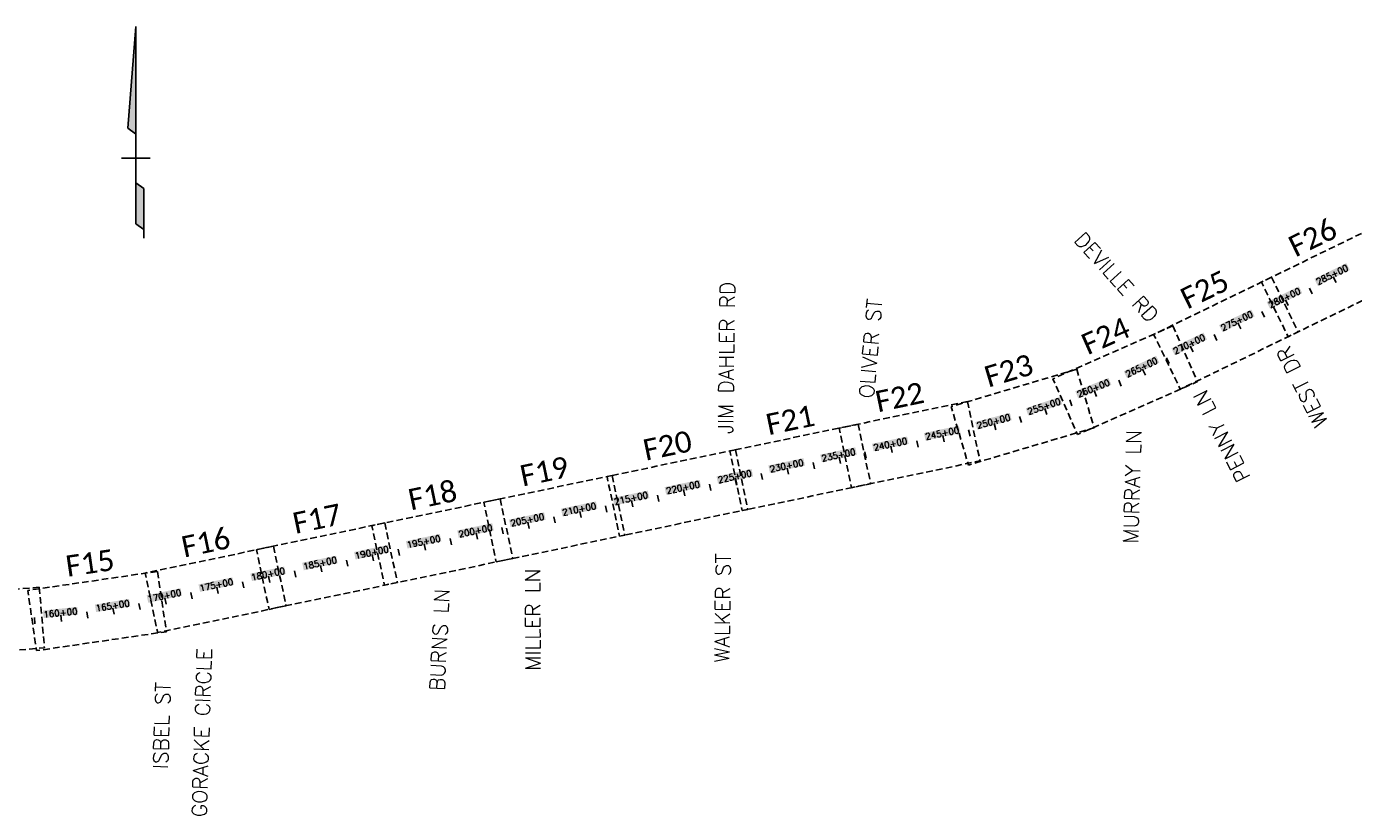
# Model space of a CAD drawing. Extents: x 137493 to 190720, y 74864 to 113208.
# Tile 2 of 6: x 151948 to 164472, y 78232 to 85664. Entities that reach past the tile are written whole.
import ezdxf
from ezdxf.enums import TextEntityAlignment as Align

# ---------------------------------------------------------------- set-up
doc = ezdxf.new("R2010")
doc.units = 0
doc.header["$LTSCALE"] = 250
doc.header["$MEASUREMENT"] = 0
doc.linetypes.add('HIDDEN', pattern=[0.375, 0.25, -0.125])
for name, color, linetype in [('ety', 5, 'Continuous'), ('PTPC-STERL-03', 15, 'Continuous'), ('SN', 3, 'Continuous'), ('VIEWS-STERLING', 7, 'HIDDEN')]:
    doc.layers.add(name, color=color, linetype=linetype)
doc.styles.add('CALIBRI', font='calibri.ttf', dxfattribs={"height": 4})
doc.styles.add('L140', font='ROMANSM.shx', dxfattribs={"height": 60})

# ---------------------------------------------------------------- blocks, each defined once
blk = doc.blocks.new('dotarrow')
for p, q in [((0, 1.244), (-0.077, 0.285)), ((0, -0.619), (0, 1.244)), ((-0.077, 0.285), (-0.003, 0.232)), ((0.134, 0), (-0.134, 0)), ((0.075, -0.285), (0.001, -0.232)), ((0.075, -0.285), (0.075, -0.673)), ((0.075, -0.673), (0, -0.619)), ((0.076, -0.754), (0.076, -0.642))]:
    blk.add_line(p, q)
for points in [[(-0.003, 0.232), (-0.077, 0.285), (0, 1.244)], [(0.001, -0.232), (0.075, -0.285), (0, -0.619), (0.075, -0.673)]]:
    blk.add_solid(points)
blk = doc.blocks.new('sta_tic')
blk.add_line((0, -0.04165), (0, 0.04165))
blk = doc.blocks.new('lbl_tic')
blk.add_line((0, -0.04165), (0, 0.04165))

msp = doc.modelspace()

# ---------------------------------------------------------------- linework, layer by layer
at = {"layer": 'PTPC-STERL-03', "color": 155}
for points in [[(164134, 83216), (164103, 83281), (164438, 83364), (164406, 83429)], [(163685, 82998), (163653, 83062), (163988, 83145), (163957, 83210)], [(163235, 82779), (163203, 82844), (163539, 82927), (163507, 82991)], [(162785, 82560), (162754, 82625), (163089, 82708), (163057, 82773)], [(162335, 82343), (162304, 82408), (162640, 82489), (162609, 82554)], [(161874, 82153), (161847, 82220), (162187, 82279), (162160, 82345)], [(161402, 81991), (161379, 82059), (161722, 82097), (161700, 82166)], [(160921, 81859), (160902, 81929), (161247, 81945), (161229, 82015)], [(159943, 81653), (159928, 81723), (160274, 81722), (160259, 81792)], [(160433, 81755), (160418, 81825), (160763, 81824), (160748, 81894)], [(159454, 81550), (159439, 81621), (159784, 81619), (159770, 81690)], [(158964, 81448), (158950, 81519), (159295, 81517), (159280, 81588)], [(158475, 81346), (158460, 81416), (158805, 81415), (158791, 81485)], [(157496, 81141), (157481, 81212), (157827, 81210), (157812, 81281)], [(157985, 81244), (157971, 81314), (158316, 81313), (158301, 81383)], [(157007, 81039), (156992, 81110), (157337, 81108), (157322, 81179)], [(156517, 80937), (156502, 81007), (156848, 81006), (156833, 81076)], [(156028, 80835), (156013, 80905), (156358, 80904), (156344, 80974)], [(155544, 80734), (155529, 80804), (155863, 80800), (155849, 80871)], [(154565, 80529), (154550, 80600), (154884, 80596), (154870, 80666)], [(155054, 80631), (155040, 80702), (155374, 80698), (155359, 80768)], [(154076, 80427), (154061, 80497), (154395, 80494), (154380, 80564)], [(153586, 80325), (153571, 80395), (153906, 80391), (153891, 80462)], [(153097, 80222), (153082, 80293), (153416, 80289), (153401, 80359)], [(152110, 80078), (152102, 80149), (152434, 80111), (152427, 80183)], [(152605, 80134), (152594, 80205), (152927, 80187), (152916, 80258)]]:
    msp.add_solid(points, dxfattribs=at)
at = {"layer": 'VIEWS-STERLING', "flags": 128}
for points in [[(164717, 83792), (163604, 83251), (163855, 82734), (164968, 83275)], [(163699, 83297), (162586, 82756), (162837, 82239), (163950, 82780)], [(162768, 82837), (161636, 82337), (161868, 81811), (163000, 82311)], [(161860, 82427), (160674, 82074), (160838, 81523), (162024, 81875)], [(160829, 82124), (159618, 81871), (159735, 81309), (160947, 81562)], [(159797, 81909), (158586, 81656), (158703, 81093), (159915, 81346)], [(158638, 81667), (157427, 81414), (157544, 80851), (158756, 81104)], [(157476, 81424), (156265, 81171), (156382, 80608), (157594, 80861)], [(156419, 81203), (155208, 80950), (155326, 80387), (156537, 80640)], [(155330, 80976), (154119, 80723), (154237, 80160), (155448, 80413)], [(154280, 80756), (153068, 80503), (153186, 79940), (154397, 80193)], [(153184, 80518), (151960, 80339), (152043, 79770), (153268, 79949)], [(152069, 80369), (150836, 80266), (150884, 79693), (152117, 79796)]]:
    msp.add_lwpolyline(points, close=True, dxfattribs=at)

# ---------------------------------------------------------------- block references
at = {"layer": 'PTPC-STERL-03', "xscale": 720.2881152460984, "yscale": 720.2881152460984, "zscale": 720.2881152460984}
for name, p, rotation in [('lbl_tic', (164294, 83274), 25.92467502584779), ('sta_tic', (164069, 83165), 25.92467502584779), ('lbl_tic', (163844, 83055), 25.92467502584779), ('sta_tic', (163619, 82946), 25.92467502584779), ('lbl_tic', (163395, 82837), 25.92467502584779), ('sta_tic', (163170, 82727), 25.92467502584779), ('sta_tic', (162720, 82509), 25.92467502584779), ('lbl_tic', (162945, 82618), 25.92467502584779), ('lbl_tic', (162495, 82400), 25.44333273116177), ('sta_tic', (162268, 82296), 23.66616835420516), ('lbl_tic', (162037, 82199), 21.88900397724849), ('lbl_tic', (161568, 82027), 18.33467522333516), ('sta_tic', (161804, 82109), 20.11183960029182), ('lbl_tic', (161089, 81885), 14.78034646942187), ('sta_tic', (161329, 81952), 16.55751084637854), ('lbl_tic', (160602, 81772), 11.80040393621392), ('sta_tic', (160846, 81825), 13.00318209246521), ('lbl_tic', (160112, 81670), 11.80040393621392), ('sta_tic', (160357, 81721), 11.80040393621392), ('sta_tic', (159378, 81516), 11.80040393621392), ('lbl_tic', (159623, 81567), 11.80040393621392), ('sta_tic', (159867, 81618), 11.80040393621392), ('sta_tic', (158889, 81414), 11.80040393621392), ('lbl_tic', (159133, 81465), 11.80040393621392), ('lbl_tic', (158154, 81261), 11.80040393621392), ('sta_tic', (158399, 81312), 11.80040393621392), ('lbl_tic', (158644, 81363), 11.80040393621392), ('lbl_tic', (157665, 81158), 11.80040393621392), ('sta_tic', (157910, 81209), 11.80040393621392), ('sta_tic', (156931, 81005), 11.80040393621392), ('lbl_tic', (157176, 81056), 11.80040393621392), ('sta_tic', (157420, 81107), 11.80040393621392), ('sta_tic', (156441, 80903), 11.80040393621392), ('lbl_tic', (156686, 80954), 11.80040393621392), ('lbl_tic', (155707, 80749), 11.80040393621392), ('sta_tic', (155952, 80800), 11.80040393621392), ('lbl_tic', (156197, 80852), 11.80040393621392), ('lbl_tic', (155218, 80647), 11.80040393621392), ('sta_tic', (155463, 80698), 11.80040393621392), ('lbl_tic', (154728, 80545), 11.80040393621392), ('sta_tic', (154973, 80596), 11.80040393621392), ('sta_tic', (153994, 80391), 11.80040393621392), ('lbl_tic', (154239, 80443), 11.80040393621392), ('sta_tic', (154484, 80494), 11.80040393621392), ('sta_tic', (153505, 80289), 11.80040393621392), ('lbl_tic', (153750, 80340), 11.80040393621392), ('lbl_tic', (152769, 80143), 9.396509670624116), ('sta_tic', (153015, 80187), 11.17367404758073), ('lbl_tic', (153260, 80238), 11.80040393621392), ('sta_tic', (152025, 80054), 4.766684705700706), ('lbl_tic', (152274, 80076), 5.84218091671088), ('sta_tic', (152522, 80106), 7.619345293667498)]:
    msp.add_blockref(name, p, dxfattribs=dict(at, rotation=rotation))
at = {"layer": 'SN', "xscale": 1000, "yscale": 1000, "zscale": 1000}
msp.add_blockref('dotarrow', (152980, 84419), dxfattribs=at)

# ---------------------------------------------------------------- texts
at = {"layer": 'ety', "style": 'L140'}
for s, rotation, p in [('DEVILLE RD', 312.2116, (162235, 83295)), ('JIM DAHLER RD', 89.1692, (158555, 82535)), ('OLIVER ST', 85.0789, (159914, 82624)), ('WEST DR', 116.7965, (163988, 82263)), ('PENNY LN', 116.7965, (163229, 81797)), ('MURRAY LN', 88.2872, (162385, 81318)), ('WALKER ST', 89.1692, (158518, 80173)), ('MILLER LN', 90.2515, (156727, 80064)), ('BURNS LN', 87.1007, (155847, 79874)), ('GORACKE CIRCLE', 88.1681, (153603, 78996)), ('ISBEL ST', 88.1681, (153225, 79063))]:
    msp.add_text(s, height=140, rotation=rotation, dxfattribs=at).set_placement(p, align=Align.MIDDLE)
at = {"layer": 'PTPC-STERL-03', "style": 'L140'}
for s, rotation, p in [('285+00', 25.9247, (164292, 83277)), ('280+00', 25.9247, (163843, 83059)), ('275+00', 25.9247, (163393, 82840)), ('270+00', 25.9247, (162943, 82622)), ('265+00', 25.4433, (162493, 82403)), ('260+00', 21.889, (162036, 82203)), ('255+00', 18.3347, (161567, 82031)), ('250+00', 14.7803, (161088, 81889)), ('245+00', 11.8004, (160601, 81776)), ('235+00', 11.8004, (159622, 81571)), ('240+00', 11.8004, (160111, 81673)), ('230+00', 11.8004, (159132, 81469)), ('225+00', 11.8004, (158643, 81367)), ('220+00', 11.8004, (158154, 81264)), ('210+00', 11.8004, (157175, 81060)), ('215+00', 11.8004, (157664, 81162)), ('205+00', 11.8004, (156685, 80958)), ('200+00', 11.8004, (156196, 80855)), ('195+00', 11.8004, (155706, 80753)), ('185+00', 11.8004, (154728, 80549)), ('190+00', 11.8004, (155217, 80651)), ('180+00', 11.8004, (154238, 80446)), ('175+00', 11.8004, (153749, 80344)), ('170+00', 11.8004, (153259, 80242)), ('160+00', 5.8422, (152273, 80080)), ('165+00', 9.3965, (152769, 80147))]:
    msp.add_text(s, height=60, rotation=rotation, dxfattribs=at).set_placement(p, align=Align.BOTTOM_CENTER)
at = {"layer": 'VIEWS-STERLING', "style": 'CALIBRI'}
for s, rotation, p in [('F26', 25.9247, (164085, 83676)), ('F25', 25.9247, (163067, 83181)), ('F24', 23.8299, (162132, 82744)), ('F23', 16.5575, (161218, 82415)), ('F22', 11.8004, (160188, 82166)), ('F21', 11.8004, (159156, 81950)), ('F20', 11.8004, (157997, 81708)), ('F19', 11.8004, (156835, 81465)), ('F18', 11.8004, (155779, 81244)), ('F17', 11.8004, (154690, 81017)), ('F16', 11.8004, (153639, 80797)), ('F15', 8.3255, (152547, 80598))]:
    msp.add_text(s, height=200, rotation=rotation, dxfattribs=at).set_placement(p, align=Align.MIDDLE)

doc.saveas('drawing.dxf')
